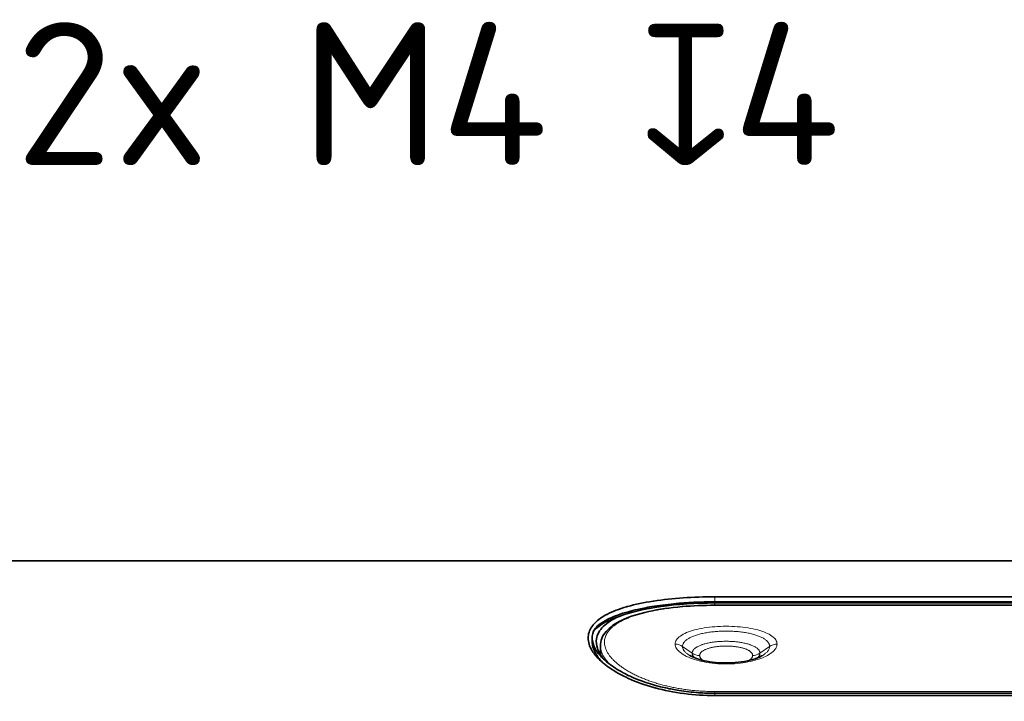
# Model space of a CAD drawing. Header units: millimetres. Extents: x 5 to 415, y 5 to 292.
# Tile 119 of 199: x 301 to 325, y 164 to 181. Entities that reach past the tile are written whole.
import ezdxf

# ---------------------------------------------------------------- set-up
doc = ezdxf.new("R2010")
doc.units = ezdxf.units.MM
for name, color, linetype, lineweight in [('Sichtbar (ISO)', 7, 'Continuous', 35), ('Sichtbar schmal (ISO)', 7, 'Continuous', 18), ('Symbol (ISO)', 7, 'Continuous', 25)]:
    doc.layers.add(name, color=color, linetype=linetype, lineweight=lineweight)
doc.styles.add('Notiztext (ISO)', font='isocpeur.ttf')
doc.dimstyles.new('Standard - Methode 1b (ISO)$7', dxfattribs={"dimtxt": 3.5, "dimasz": 2.5, "dimexe": 2, "dimexo": 0, "dimgap": 0.762, "dimtad": 1, "dimtoh": 1, "dimdsep": 46, "dimtxsty": 'Notiztext (ISO)', "dimcen": 0.09, "dimdle": 10, "dimclrd": 256, "dimclre": 256, "dimclrt": 256, "dimazin": 2, "dimtfac": 1, "dimtmove": 0, "dimatfit": 3, "dimfxl": 1, "dimtolj": 1, "dimlwd": -1, "dimlwe": -1, "dimarcsym": 0})

msp = doc.modelspace()

# ---------------------------------------------------------------- linework, layer by layer
at = {"layer": 'Sichtbar (ISO)'}
for p, q in [((287.35253236, 167.64503091), (331.19253052, 167.64503091)), ((331.1925306, 166.76257224), (318.09253249, 166.76257224)), ((345.59253234, 166.61133277), (318.09253235, 166.61133277)), ((318.09253235, 166.55462053), (344.29253235, 166.55462053)), ((318.09253249, 166.63924726), (345.59253231, 166.63924726)), ((315.09257309, 165.66079691), (315.09257309, 165.75767331)), ((315.29253235, 165.55716892), (315.29253235, 165.35032254)), ((315.19253235, 165.30382791), (315.19253235, 165.30393341)), ((345.5925323, 164.40020492), (318.09253239, 164.40020492)), ((318.09253249, 164.34281507), (331.19253235, 164.34281507))]:
    msp.add_line(p, q, dxfattribs=at)
for centre, major_axis, start_param, end_param in [((318.09253235, 165.81133277), (-2.9, 0), 4.7123889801, 5.6532928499), ((318.09253235, 163.99564003), (-2.4, 0), 5.2183799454, 5.2185520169), ((317.99253235, 164.02322624), (-1.8, 0), 5.0581200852, 5.0582552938)]:
    msp.add_ellipse(centre, major_axis=major_axis, ratio=0.275862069, start_param=start_param, end_param=end_param, dxfattribs=at)
for points, knots in [([(318.09253249, 166.76257224), (317.82822824, 166.76257224), (317.57263719, 166.75402418), (317.321953, 166.73668342), (317.07126882, 166.71934267), (316.82546891, 166.693171), (316.59603879, 166.65801872), (316.59121012, 166.65727889), (316.5863888, 166.656535), (316.58157491, 166.65578703), (316.35766104, 166.62099582), (316.14965704, 166.57746775), (315.96118606, 166.52428971), (315.95205943, 166.52171458), (315.94297863, 166.51911696), (315.93394508, 166.51649695), (315.75241917, 166.46384884), (315.59035267, 166.40201793), (315.45611068, 166.33233877), (315.44725348, 166.32774139), (315.43851654, 166.3231092), (315.42989978, 166.31844189), (315.30141956, 166.24884994), (315.19929672, 166.17156781), (315.1256378, 166.08603526), (315.11852331, 166.07777392), (315.11167671, 166.06943837), (315.10510381, 166.06102895), (315.03906104, 165.97653333), (315.00066575, 165.88454954), (314.99383861, 165.78675895), (314.99302949, 165.7751693), (314.99266223, 165.76349916), (314.9927415, 165.75175512), (314.99339765, 165.65454358), (315.02492266, 165.5522602), (315.08517599, 165.45068799), (315.09334169, 165.43692265), (315.10203852, 165.42316452), (315.11127046, 165.40940854), (315.1783891, 165.30939879), (315.27289127, 165.20936288), (315.39916328, 165.10871373), (315.41694166, 165.09454291), (315.43535686, 165.08037428), (315.45439282, 165.06624311), (315.58915781, 164.96620166), (315.75613789, 164.86828045), (315.9370419, 164.78328549), (315.95169011, 164.77640326), (315.96642785, 164.7696008), (315.98125019, 164.7628794), (316.17533934, 164.67486698), (316.38366756, 164.60064464), (316.60250817, 164.53987004), (316.61183232, 164.53728061), (316.6211748, 164.53471646), (316.63053534, 164.53217761), (316.85764697, 164.47057812), (317.09532399, 164.42376313), (317.3348519, 164.39211282), (317.34052791, 164.39136281), (317.34620518, 164.39062139), (317.35188359, 164.38988859), (317.59571061, 164.35842257), (317.84159611, 164.34281506), (318.09253249, 164.34281507)], [0, 0, 0, 0, 0.0833333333, 0.0833333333, 0.0833333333, 0.1666666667, 0.1666666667, 0.1666666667, 0.1684205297, 0.1684205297, 0.1684205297, 0.25, 0.25, 0.25, 0.2539504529, 0.2539504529, 0.2539504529, 0.3333333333, 0.3333333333, 0.3333333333, 0.3385709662, 0.3385709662, 0.3385709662, 0.4166666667, 0.4166666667, 0.4166666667, 0.4242096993, 0.4242096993, 0.4242096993, 0.5, 0.5, 0.5, 0.5089822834, 0.5089822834, 0.5089822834, 0.5833333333, 0.5833333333, 0.5833333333, 0.5934095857, 0.5934095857, 0.5934095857, 0.6666666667, 0.6666666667, 0.6666666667, 0.6769808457, 0.6769808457, 0.6769808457, 0.75, 0.75, 0.75, 0.7559125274, 0.7559125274, 0.7559125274, 0.8333333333, 0.8333333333, 0.8333333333, 0.8366320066, 0.8366320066, 0.8366320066, 0.9166666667, 0.9166666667, 0.9166666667, 0.91856322, 0.91856322, 0.91856322, 1, 1, 1, 1]), ([(315.12368314, 165.92062985), (315.14095526, 165.95437774), (315.16542476, 165.98785844), (315.19711503, 166.02085825), (315.26589092, 166.09247617), (315.36868403, 166.16182859), (315.50373024, 166.22643907), (315.63359704, 166.28857155), (315.79328611, 166.34631958), (315.97857016, 166.39757343), (316.04818659, 166.41683095), (316.12141652, 166.4351716), (316.19789677, 166.45249461)], [0, 0, 0, 0, 0.1655239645, 0.1655239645, 0.1655239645, 0.5247528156, 0.5247528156, 0.5247528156, 0.8702042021, 0.8702042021, 0.8702042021, 1, 1, 1, 1]), ([(315.29253237, 165.55716892), (315.29253237, 165.6824929), (315.3419544, 165.80563536), (315.51884511, 166.01477192), (315.64684167, 166.10567082), (315.98833813, 166.27136963), (316.2164632, 166.34480092), (316.72225356, 166.45556489), (317.0032954, 166.49596223), (317.5528109, 166.54340255), (317.82416245, 166.55462046), (318.09253235, 166.55462053)], [0, 0, 0, 0, 0.08645128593, 0.08645128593, 0.17290073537, 0.17290073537, 0.27026775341, 0.27026775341, 0.3625107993, 0.3625107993, 0.44302176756, 0.44302176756, 0.44302176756, 0.44302176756]), ([(318.09253249, 166.63924726), (317.92126218, 166.63924727), (317.75156377, 166.63526255), (317.41559934, 166.61902636), (317.25156319, 166.6069046), (316.90526907, 166.57274055), (316.72487316, 166.549357), (316.48738272, 166.51012479), (316.42356228, 166.49865563), (316.30551947, 166.47569692), (316.25098396, 166.46432614), (316.19789677, 166.45249464)], [-0.20778347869, -0.20778347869, -0.20778347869, -0.20778347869, -0.15605783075, -0.15605783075, -0.10465787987, -0.10465787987, -0.04387511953, -0.04387511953, -0.02078066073, -0.02078066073, -0.000001, -0.000001, -0.000001, -0.000001]), ([(315.74906885, 166.28257906), (315.60010706, 166.23041214), (315.47340192, 166.17391289), (315.26217889, 166.05251136), (315.17977359, 165.98729759), (315.12368546, 165.92062864)], [-0.15080556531, -0.15080556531, -0.15080556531, -0.15080556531, -0.07707086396, -0.07707086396, -0.0000009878, -0.0000009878, -0.0000009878, -0.0000009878]), ([(315.39915689, 165.20925379), (315.3885958, 165.22110303), (315.37842717, 165.23297373), (315.3336619, 165.28742587), (315.30374893, 165.33015756), (315.25435018, 165.41535388), (315.23486397, 165.45779894), (315.19448665, 165.57782551), (315.18644243, 165.65456063), (315.21268425, 165.83754529), (315.26820607, 165.94071329), (315.45646903, 166.12677281), (315.5853932, 166.20950245), (315.74906885, 166.28257906)], [0.35838272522, 0.35838272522, 0.35838272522, 0.35838272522, 0.36758068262, 0.36758068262, 0.40051139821, 0.40051139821, 0.43340399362, 0.43340399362, 0.49417738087, 0.49417738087, 0.58305781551, 0.58305781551, 0.66866070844, 0.66866070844, 0.66866070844, 0.66866070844]), ([(315.12368311, 165.92063098), (315.09285211, 165.84208904), (315.08500205, 165.76031208), (315.11298048, 165.60136613), (315.14392297, 165.52519414), (315.222103, 165.40101469), (315.25880356, 165.35321424), (315.35759176, 165.24455651), (315.42399502, 165.18392152), (315.59965293, 165.0475888), (315.71574374, 164.97274811), (315.90221046, 164.87314981), (315.95944841, 164.84474157), (316.24705551, 164.7122749), (316.53753152, 164.60761863), (317.00003708, 164.50558243), (317.10836417, 164.485192), (317.37516985, 164.4431847), (317.53496075, 164.42451838), (317.82856636, 164.40426589), (317.9604207, 164.40020492), (318.09253239, 164.40020492)], [0.0000010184, 0.0000010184, 0.0000010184, 0.0000010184, 0.06882223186, 0.06882223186, 0.12984482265, 0.12984482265, 0.16789225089, 0.16789225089, 0.21696131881, 0.21696131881, 0.28030537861, 0.28030537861, 0.30648699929, 0.30648699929, 0.40613059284, 0.40613059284, 0.43545733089, 0.43545733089, 0.47678924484, 0.47678924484, 0.51001949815, 0.51001949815, 0.51001949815, 0.51001949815]), ([(315.37402322, 165.12946989), (315.35392883, 165.14875987), (315.33486933, 165.1681195), (315.27990534, 165.22732078), (315.24736684, 165.26729804), (315.16657875, 165.38267935), (315.1300278, 165.45799511), (315.0984655, 165.5754681), (315.09257734, 165.61846661), (315.09257641, 165.66080148)], [-0.41951649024, -0.41951649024, -0.41951649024, -0.41951649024, -0.40416399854, -0.40416399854, -0.37266539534, -0.37266539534, -0.31326133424, -0.31326133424, -0.27829582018, -0.27829582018, -0.27829582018, -0.27829582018]), ([(317.48584134, 165.32174502), (317.52159525, 165.30088444), (317.57011426, 165.27803101), (317.68733173, 165.2348816), (317.7583341, 165.21419252), (317.92123428, 165.17810171), (318.01660058, 165.16314887), (318.21803774, 165.14386371), (318.32691547, 165.1398983), (318.54205396, 165.14464694), (318.65095135, 165.15367049), (318.85240609, 165.18301736), (318.94767805, 165.20371333), (319.10884046, 165.25130968), (319.17784883, 165.27882273), (319.23980935, 165.31076363), (319.24993195, 165.31632396), (319.25922325, 165.32174496)], [0, 0, 0, 0, 0.02573805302, 0.02573805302, 0.05295659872, 0.05295659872, 0.08337491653, 0.08337491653, 0.11540368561, 0.11540368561, 0.14803087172, 0.14803087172, 0.18051158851, 0.18051158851, 0.21190687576, 0.21190687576, 0.21859529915, 0.21859529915, 0.21859529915, 0.21859529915])]:
    msp.add_open_spline(points, degree=3, knots=knots, dxfattribs=at)
at = {"layer": 'Sichtbar schmal (ISO)'}
for p, q in [((318.09253249, 166.63924726), (318.09253249, 166.76257224)), ((318.09253235, 166.61133277), (318.09253235, 166.55462053)), ((318.09253235, 166.55095089), (318.09253235, 166.55462053)), ((318.09253235, 166.55089883), (318.09253235, 166.55095089)), ((344.2925325, 166.55093354), (318.09253235, 166.55093353)), ((317.30594516, 165.54697575), (317.54225517, 165.38067707)), ((319.43911954, 165.54697548), (319.20280952, 165.38067834)), ((317.99253235, 164.44317085), (317.99253235, 164.44314282)), ((318.09253235, 164.44220599), (344.29253235, 164.44220599)), ((318.09253235, 164.40020492), (318.09253235, 164.44220012)), ((318.09253239, 164.40020492), (318.09253242, 164.34281507))]:
    msp.add_line(p, q, dxfattribs=at)
for centre, major_axis, ratio, start_param, end_param in [((317.12503376, 165.32419671), (0.3, 0), 0.9309076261, 0.9234923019, 1.5707963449), ((318.37225746, 165.38966813), (-0.55905418, -0.00009018), 0.2985697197, 4.694707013, 4.7289903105), ((319.62003094, 165.32419929), (-0.3, -0.0000054), 0.930898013, 4.7123722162, 5.3596762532), ((317.72316657, 165.60345452), (-0.3, -0.00000974), 0.9308979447, 0.9234620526, 1.5707660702), ((319.02189812, 165.60345636), (0.3, 0.00000349), 0.9309047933, 4.7123781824, 5.3596822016)]:
    msp.add_ellipse(centre, major_axis=major_axis, ratio=ratio, start_param=start_param, end_param=end_param, dxfattribs=at)
for points, knots in [([(318.09253235, 164.44220599), (318.04930274, 164.44220601), (317.96286881, 164.44325437), (317.83336417, 164.44801147), (317.70413767, 164.45593584), (317.57527144, 164.46704993), (317.44708821, 164.4813446), (317.31983513, 164.49881035), (317.19373239, 164.51943715), (317.06902852, 164.54320821), (316.94601945, 164.57009213), (316.82502779, 164.60004286), (316.70638959, 164.63300101), (316.59045838, 164.66889166), (316.47760922, 164.70762098), (316.36823659, 164.74907413), (316.26274778, 164.79311484), (316.16155598, 164.83958587), (316.06507286, 164.88831047), (315.97370195, 164.93909429), (315.88783588, 164.99172586), (315.8078562, 165.04597478), (315.73412436, 165.10159435), (315.66696758, 165.15832978), (315.60667089, 165.21592653), (315.55347833, 165.27413274), (315.50759628, 165.33269767), (315.4691907, 165.39137531), (315.43838453, 165.44993017), (315.41525933, 165.50814074), (315.3998591, 165.56579887), (315.39219232, 165.62270814), (315.39223237, 165.67868551), (315.39991915, 165.73356495), (315.41516343, 165.78720032), (315.43785229, 165.83946484), (315.46785249, 165.89024726), (315.50501114, 165.93944871), (315.5491578, 165.98698369), (315.60010946, 166.03278166), (315.65767145, 166.07678333), (315.72163554, 166.1189377), (315.7917829, 166.15920364), (315.86788626, 166.19754875), (315.94970838, 166.23394705), (316.0370015, 166.2683786), (316.12951494, 166.30083117), (316.22699711, 166.33129857), (316.32918614, 166.35977672), (316.43580845, 166.38626337), (316.54658395, 166.41075923), (316.66122829, 166.43326763), (316.7794511, 166.45379336), (316.90095426, 166.47234197), (317.02543155, 166.48891938), (317.15257148, 166.50353199), (317.28206117, 166.51618657), (317.4135862, 166.52688963), (317.54680584, 166.53564481), (317.68154533, 166.54246614), (317.81762367, 166.54735071), (317.95478656, 166.55030379), (318.04660199, 166.55093352), (318.09253235, 166.55093353)], [0, 0, 0, 0, 0.0147420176, 0.02947090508, 0.04428811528, 0.05919065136, 0.07418479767, 0.08928896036, 0.10452796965, 0.11991974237, 0.13547540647, 0.15120463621, 0.16711662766, 0.18321808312, 0.19951193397, 0.21599767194, 0.23267128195, 0.24952564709, 0.26655109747, 0.28373574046, 0.30106578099, 0.31852415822, 0.3360886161, 0.35373638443, 0.37144747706, 0.38920214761, 0.40698007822, 0.42476041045, 0.44252412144, 0.46025526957, 0.47793919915, 0.49556145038, 0.51310837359, 0.53056839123, 0.54793298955, 0.56519715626, 0.58235782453, 0.5994117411, 0.61635642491, 0.63319265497, 0.64992346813, 0.66654971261, 0.68307283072, 0.69949870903, 0.71583083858, 0.73207129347, 0.74822648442, 0.7643037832, 0.78030866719, 0.79624584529, 0.81212073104, 0.82793924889, 0.843707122, 0.85942975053, 0.8751122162, 0.8907592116, 0.90637607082, 0.92196901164, 0.9375434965, 0.95309672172, 0.96869403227, 0.98433696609, 0.99999999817, 0.99999999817, 0.99999999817, 0.99999999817]), ([(317.30594516, 165.54697581), (317.30594423, 165.55537734), (317.30739338, 165.57207214), (317.31386898, 165.59680608), (317.32457469, 165.6211097), (317.33947183, 165.64494823), (317.35849072, 165.66823413), (317.3815444, 165.69088228), (317.40852879, 165.71281219), (317.43932141, 165.73394635), (317.4737844, 165.75421324), (317.51176674, 165.77354758), (317.55310497, 165.79188941), (317.59762472, 165.80918434), (317.64513882, 165.82538222), (317.69545041, 165.84043794), (317.74835535, 165.85431165), (317.80364031, 165.86696754), (317.86108684, 165.87837446), (317.92046959, 165.8885051), (317.98155778, 165.89733588), (318.04411829, 165.90484711), (318.10791254, 165.91102219), (318.17269994, 165.9158478), (318.23823843, 165.91931372), (318.30428217, 165.92141248), (318.37058644, 165.92213951), (318.43690448, 165.92149299), (318.50298875, 165.91947378), (318.56859403, 165.91608555), (318.63347353, 165.91133483), (318.69738289, 165.9052311), (318.76008021, 165.89778686), (318.82132427, 165.8890181), (318.88087916, 165.87894398), (318.93851157, 165.86758766), (318.99399296, 165.85497622), (319.0471023, 165.84114057), (319.09762332, 165.82611653), (319.14534816, 165.80994435), (319.19007778, 165.79266937), (319.23162341, 165.7743419), (319.26980902, 165.7550165), (319.3044684, 165.73475421), (319.33544802, 165.71362196), (319.3626097, 165.69169228), (319.38583331, 165.66904146), (319.40501227, 165.64575316), (319.42010236, 165.62184757), (319.43102064, 165.59735318), (319.43764085, 165.57234998), (319.43912038, 165.55545139), (319.43911954, 165.54697548)], [0, 0, 0, 0, 0.02042200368, 0.04067394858, 0.06090796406, 0.081120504, 0.10131163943, 0.12147988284, 0.14162330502, 0.16173853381, 0.18182249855, 0.20187430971, 0.22189434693, 0.2418825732, 0.26183867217, 0.28176308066, 0.30165704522, 0.32152219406, 0.34136033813, 0.36117365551, 0.38096472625, 0.40073643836, 0.42049193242, 0.44023454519, 0.45996780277, 0.47969536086, 0.4994209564, 0.51914833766, 0.5388812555, 0.55862336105, 0.57837820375, 0.59814913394, 0.6179393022, 0.63775163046, 0.65758871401, 0.6774527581, 0.69734559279, 0.7172688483, 0.73722382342, 0.75721099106, 0.77723001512, 0.79728082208, 0.81736383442, 0.83747829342, 0.85762102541, 0.87778877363, 0.89797882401, 0.91819322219, 0.93841841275, 0.9588280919, 0.97939774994, 0.9999998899, 0.9999998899, 0.9999998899, 0.9999998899]), ([(315.57653331, 165.06829678), (315.55500803, 165.08691596), (315.53493568, 165.10540489), (315.51589229, 165.12410632), (315.49982106, 165.13988895), (315.48448622, 165.1558236), (315.46974284, 165.17212292), (315.46671618, 165.17546899), (315.4637151, 165.17882992), (315.46074115, 165.18220491), (315.44392901, 165.20128413), (315.42798774, 165.22081324), (315.41316663, 165.24064351), (315.39877487, 165.25989932), (315.38543947, 165.27943885), (315.37333846, 165.29912132), (315.36145885, 165.31844369), (315.35076898, 165.33790361), (315.34138613, 165.35736657), (315.34071218, 165.35876455), (315.34004496, 165.36016255), (315.33938448, 165.36156051), (315.33094828, 165.37941662), (315.32360994, 165.39726672), (315.31739912, 165.41514746), (315.31078316, 165.43419455), (315.30544642, 165.45327646), (315.30143558, 165.47243517), (315.29748728, 165.49129516), (315.29482375, 165.51022957), (315.29350152, 165.52927574), (315.29285797, 165.53854568), (315.29253238, 165.54784205), (315.29253237, 165.55716892)], [0.71177996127, 0.71177996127, 0.71177996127, 0.71177996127, 0.74757196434, 0.74757196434, 0.74757196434, 0.77777777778, 0.77777777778, 0.77777777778, 0.78397870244, 0.78397870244, 0.78397870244, 0.8190332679, 0.8190332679, 0.8190332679, 0.85307234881, 0.85307234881, 0.85307234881, 0.88648867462, 0.88648867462, 0.88648867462, 0.88888888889, 0.88888888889, 0.88888888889, 0.9195467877, 0.9195467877, 0.9195467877, 0.95220449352, 0.95220449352, 0.95220449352, 0.98435301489, 0.98435301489, 0.98435301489, 1, 1, 1, 1]), ([(317.48584134, 165.32174502), (317.48260044, 165.32363592), (317.46706901, 165.33285473), (317.44089503, 165.34977347), (317.40985367, 165.37293197), (317.38263231, 165.39669976), (317.35934755, 165.42097706), (317.34011157, 165.44565523), (317.32498209, 165.47068253), (317.31404703, 165.49599554), (317.30742386, 165.52149104), (317.30594421, 165.53850034), (317.30594516, 165.54697575)], [0.81194821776, 0.81194821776, 0.81194821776, 0.81194821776, 0.8171765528, 0.83731646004, 0.85748353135, 0.87767389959, 0.8978934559, 0.91815127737, 0.93842027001, 0.95884827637, 0.97941332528, 0.99999993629, 0.99999993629, 0.99999993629, 0.99999993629]), ([(317.54225517, 165.38067707), (317.5422567, 165.38782935), (317.54294295, 165.39495756), (317.54431204, 165.40205001), (317.54567173, 165.40909374), (317.54770491, 165.41610219), (317.55040912, 165.42305787), (317.55311135, 165.43000845), (317.55648364, 165.43690634), (317.56052062, 165.44373597), (317.56356942, 165.44889381), (317.56699734, 165.45401273), (317.57080077, 165.45908585), (317.57202631, 165.4607205), (317.57329074, 165.46235056), (317.57459393, 165.46397576), (317.579933, 165.4706341), (317.58592271, 165.47721087), (317.59254966, 165.48368869), (317.5991696, 165.49015968), (317.60642545, 165.49653192), (317.61429848, 165.50278828), (317.62216838, 165.50904215), (317.63065496, 165.51518022), (317.63973545, 165.52118676), (317.64458674, 165.52439578), (317.64960751, 165.52756726), (317.65479361, 165.53069889), (317.65931655, 165.53343007), (317.66396546, 165.53613136), (317.66873703, 165.53880136), (317.67898824, 165.54453756), (317.6898057, 165.55012919), (317.70115233, 165.55556382), (317.71252184, 165.5610094), (317.72442262, 165.56629734), (317.73681259, 165.57141676), (317.74924357, 165.57655312), (317.76216693, 165.58151984), (317.77553615, 165.58630796), (317.77957716, 165.58775522), (317.7836589, 165.58918618), (317.78777999, 165.59060063), (317.79735382, 165.59388657), (317.80714216, 165.59707964), (317.81713758, 165.60017936), (317.83148416, 165.60462844), (317.84625715, 165.60888529), (317.86143698, 165.61294793), (317.87662997, 165.61701409), (317.89223059, 165.62088573), (317.90822109, 165.62455969), (317.92467278, 165.62833961), (317.94153724, 165.63191031), (317.95879745, 165.63526706), (317.97497256, 165.63841278), (317.99149156, 165.64137839), (318.00830703, 165.64415384), (318.02561005, 165.64700976), (318.04322694, 165.64966433), (318.0611022, 165.65210884), (318.07896235, 165.65455128), (318.09708038, 165.656784), (318.11539729, 165.6588006), (318.12974607, 165.66038033), (318.14421686, 165.66182746), (318.15878015, 165.66313998), (318.16282439, 165.66350446), (318.16687595, 165.66385837), (318.17093439, 165.6642017), (318.18964142, 165.66578423), (318.20849451, 165.66714189), (318.22745106, 165.66827462), (318.24643594, 165.66940904), (318.26552461, 165.67031786), (318.28467408, 165.6710015), (318.3038439, 165.67168587), (318.32307468, 165.67214459), (318.34232426, 165.67237862), (318.35241602, 165.67250131), (318.36251297, 165.67256223), (318.37260896, 165.67256162), (318.38178292, 165.67256106), (318.39095592, 165.67250967), (318.40012334, 165.67240738), (318.41938467, 165.67219245), (318.43862145, 165.67175282), (318.45779175, 165.6710883), (318.47695901, 165.67042388), (318.49605982, 165.66953464), (318.51505149, 165.66842091), (318.53403185, 165.66730784), (318.55290321, 165.66597054), (318.57162359, 165.6644098), (318.57646874, 165.66400586), (318.58130377, 165.66358694), (318.58612795, 165.66315308), (318.59992477, 165.66191227), (318.61363442, 165.6605508), (318.62723439, 165.65907022), (318.64557973, 165.65707302), (318.66372548, 165.65485908), (318.68161851, 165.65243391), (318.69952097, 165.65000746), (318.71717042, 165.64736956), (318.73451622, 165.64452749), (318.75185874, 165.64168596), (318.76889769, 165.63864034), (318.78558551, 165.6353996), (318.80236948, 165.63214019), (318.81879482, 165.62867711), (318.83484156, 165.62501373), (318.8508671, 165.62135518), (318.86651511, 165.61749683), (318.88176383, 165.61344115), (318.89698496, 165.6093928), (318.9118083, 165.60514781), (318.92621037, 165.6007078), (318.93666947, 165.59748336), (318.9469063, 165.59415604), (318.95691102, 165.59072631), (318.96062706, 165.58945241), (318.9643115, 165.58816497), (318.96796322, 165.58686416), (318.9813809, 165.58208454), (318.99435683, 165.57712432), (319.00684053, 165.57199395), (319.01928357, 165.56688029), (319.03123753, 165.56159759), (319.04265756, 165.55615855), (319.05406115, 165.55072734), (319.0649323, 165.54514026), (319.07523249, 165.5394118), (319.08041108, 165.53653173), (319.0854454, 165.53361594), (319.09033123, 165.53066652), (319.09516563, 165.52774815), (319.09985449, 165.5247959), (319.10439494, 165.5218116), (319.11353244, 165.5158058), (319.12206888, 165.50967019), (319.12998501, 165.50341977), (319.1379097, 165.4971626), (319.14521274, 165.49079039), (319.15187795, 165.48431939), (319.15855278, 165.47783904), (319.16458794, 165.47125963), (319.16997161, 165.46459736), (319.1714619, 165.46275313), (319.17290228, 165.46090255), (319.17429254, 165.45904598), (319.17792974, 165.45418886), (319.18122365, 165.44928996), (319.18417078, 165.44435526), (319.18827664, 165.43748035), (319.1917094, 165.43053598), (319.19446278, 165.42353832), (319.19723642, 165.41648916), (319.19932065, 165.40938593), (319.20071255, 165.40224669), (319.20210802, 165.39508912), (319.20280759, 165.38789535), (319.20280952, 165.38067834)], [0, 0, 0, 0, 0.022311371, 0.022311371, 0.022311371, 0.0444694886, 0.0444694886, 0.0444694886, 0.0666114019, 0.0666114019, 0.0666114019, 0.0833333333, 0.0833333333, 0.0833333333, 0.0887214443, 0.0887214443, 0.0887214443, 0.1107961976, 0.1107961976, 0.1107961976, 0.1328476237, 0.1328476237, 0.1328476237, 0.1548902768, 0.1548902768, 0.1548902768, 0.1666666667, 0.1666666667, 0.1666666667, 0.1769372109, 0.1769372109, 0.1769372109, 0.1990024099, 0.1990024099, 0.1990024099, 0.2211120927, 0.2211120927, 0.2211120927, 0.2432949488, 0.2432949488, 0.2432949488, 0.25, 0.25, 0.25, 0.2655767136, 0.2655767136, 0.2655767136, 0.2879342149, 0.2879342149, 0.2879342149, 0.3103110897, 0.3103110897, 0.3103110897, 0.3333333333, 0.3333333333, 0.3333333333, 0.3549082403, 0.3549082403, 0.3549082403, 0.3771086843, 0.3771086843, 0.3771086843, 0.3992903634, 0.3992903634, 0.3992903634, 0.4166666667, 0.4166666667, 0.4166666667, 0.4214920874, 0.4214920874, 0.4214920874, 0.4437344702, 0.4437344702, 0.4437344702, 0.4660100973, 0.4660100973, 0.4660100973, 0.4883093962, 0.4883093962, 0.4883093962, 0.5, 0.5, 0.5, 0.5106229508, 0.5106229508, 0.5106229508, 0.5329424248, 0.5329424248, 0.5329424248, 0.5552583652, 0.5552583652, 0.5552583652, 0.577561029, 0.577561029, 0.577561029, 0.5833333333, 0.5833333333, 0.5833333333, 0.5998417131, 0.5998417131, 0.5998417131, 0.6221102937, 0.6221102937, 0.6221102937, 0.6443905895, 0.6443905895, 0.6443905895, 0.6666666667, 0.6666666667, 0.6666666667, 0.6890710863, 0.6890710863, 0.6890710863, 0.7114459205, 0.7114459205, 0.7114459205, 0.7337802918, 0.7337802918, 0.7337802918, 0.75, 0.75, 0.75, 0.7560244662, 0.7560244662, 0.7560244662, 0.7781604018, 0.7781604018, 0.7781604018, 0.8002242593, 0.8002242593, 0.8002242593, 0.8222563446, 0.8222563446, 0.8222563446, 0.8333333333, 0.8333333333, 0.8333333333, 0.8442937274, 0.8442937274, 0.8442937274, 0.8663511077, 0.8663511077, 0.8663511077, 0.8884323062, 0.8884323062, 0.8884323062, 0.9105453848, 0.9105453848, 0.9105453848, 0.9166666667, 0.9166666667, 0.9166666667, 0.9326810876, 0.9326810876, 0.9326810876, 0.9549920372, 0.9549920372, 0.9549920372, 0.9774671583, 0.9774671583, 0.9774671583, 1, 1, 1, 1]), ([(317.72316656, 165.32418515), (317.72316583, 165.32980239), (317.72423587, 165.34098675), (317.72902311, 165.3575856), (317.73694402, 165.37391589), (317.74796572, 165.38993056), (317.76202856, 165.40555475), (317.77905934, 165.42071665), (317.79897301, 165.43534995), (317.82166813, 165.44938942), (317.84703288, 165.46277474), (317.87494125, 165.4754487), (317.90525721, 165.48735824), (317.93783278, 165.4984539), (317.97251032, 165.50869035), (318.00912149, 165.5180258), (318.04749036, 165.5264229), (318.08743081, 165.5338478), (318.1287511, 165.54027117), (318.17125133, 165.54566741), (318.21472665, 165.55001526), (318.25896749, 165.55329763), (318.30375942, 165.55550123), (318.33851862, 165.55636182), (318.35826758, 165.55653632), (318.36294992, 165.55656028)], [0, 0, 0, 0, 0.0454880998, 0.090669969, 0.1358333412, 0.1809532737, 0.2260263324, 0.2710530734, 0.3160333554, 0.3609654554, 0.4058493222, 0.4506864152, 0.4954787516, 0.5402287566, 0.584939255, 0.6296136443, 0.6742553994, 0.7188682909, 0.7634561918, 0.8080231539, 0.8525733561, 0.8971109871, 0.9416403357, 0.9861655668, 1, 1, 1, 1]), ([(318.3821152, 165.55656028), (318.38611478, 165.55653981), (318.40518306, 165.55638186), (318.43927294, 165.55557516), (318.48409387, 165.55342004), (318.5283779, 165.55018475), (318.57190955, 165.54588219), (318.61447895, 165.54052892), (318.65587963, 165.53414583), (318.69591112, 165.52675806), (318.7343799, 165.51839466), (318.77109889, 165.50908914), (318.80589034, 165.49887867), (318.83858451, 165.48780487), (318.86902203, 165.47591306), (318.8970534, 165.46325271), (318.92254097, 165.44987704), (318.94535708, 165.4358437), (318.96538876, 165.42121333), (318.98253454, 165.40605084), (318.99670633, 165.39042498), (319.00785596, 165.37437289), (319.01591857, 165.35793197), (319.02080651, 165.34116788), (319.02189881, 165.32985467), (319.02189813, 165.32418494)], [0, 0, 0, 0, 0.0118171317, 0.0563468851, 0.1008852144, 0.1454362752, 0.1900042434, 0.2345932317, 0.2792072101, 0.323850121, 0.3685256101, 0.4132372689, 0.4579884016, 0.5027818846, 0.5476200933, 0.5925050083, 0.637438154, 0.6824195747, 0.7274478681, 0.7725212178, 0.8176455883, 0.8627945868, 0.9082827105, 0.9540884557, 1, 1, 1, 1]), ([(319.43911954, 165.54697536), (319.43912053, 165.53857551), (319.4376712, 165.52176824), (319.43118808, 165.49653774), (319.42045415, 165.47141464), (319.40550743, 165.44646274), (319.38643196, 165.42180569), (319.36332058, 165.39754918), (319.33627527, 165.37379317), (319.30541757, 165.35064285), (319.27892807, 165.33342815), (319.2629588, 165.32392447), (319.25922325, 165.32174496)], [0, 0, 0, 0, 0.02040349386, 0.04066413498, 0.06094165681, 0.08119839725, 0.10141976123, 0.12161054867, 0.1417780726, 0.16191877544, 0.18202553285, 0.18805187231, 0.18805187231, 0.18805187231, 0.18805187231]), ([(317.59957035, 165.26756918), (317.59904214, 165.26807948), (317.59851748, 165.26859018), (317.59799637, 165.26910126), (317.59341035, 165.27359908), (317.58909991, 165.2781267), (317.58506888, 165.28267862), (317.58103061, 165.28723872), (317.57727276, 165.29182321), (317.57379817, 165.29642668), (317.57278283, 165.29777191), (317.57179167, 165.29911876), (317.57082475, 165.3004671), (317.56847605, 165.30374228), (317.56627128, 165.30702533), (317.56421079, 165.31031487), (317.56129605, 165.3149682), (317.55866998, 165.3196345), (317.55633374, 165.32430913), (317.5539941, 165.32899057), (317.55194513, 165.33368038), (317.55018717, 165.33837607), (317.54842777, 165.34307565), (317.54695986, 165.34778112), (317.54578505, 165.35248686), (317.54461001, 165.35719349), (317.54372818, 165.36190037), (317.5431397, 165.3666018), (317.54255151, 165.37130092), (317.54225638, 165.37599459), (317.54225517, 165.38067707)], [0.8817589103, 0.8817589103, 0.8817589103, 0.8817589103, 0.88340601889, 0.88340601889, 0.88340601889, 0.89790155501, 0.89790155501, 0.89790155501, 0.9124231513, 0.9124231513, 0.9124231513, 0.91666666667, 0.91666666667, 0.91666666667, 0.92697440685, 0.92697440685, 0.92697440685, 0.94155560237, 0.94155560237, 0.94155560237, 0.95615804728, 0.95615804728, 0.95615804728, 0.9707725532, 0.9707725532, 0.9707725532, 0.98538985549, 0.98538985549, 0.98538985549, 1, 1, 1, 1]), ([(317.80949229, 165.20304084), (317.8063951, 165.20508922), (317.79600711, 165.2121886), (317.77984423, 165.22461553), (317.76263145, 165.24052127), (317.74841235, 165.25677913), (317.73723283, 165.27334124), (317.72915357, 165.2901569), (317.72426294, 165.30714765), (317.72316599, 165.31851536), (317.72316656, 165.32418515)], [0.83330478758, 0.83330478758, 0.83330478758, 0.83330478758, 0.84247324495, 0.86484783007, 0.88723768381, 0.90964179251, 0.93204255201, 0.95459547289, 0.97728525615, 1, 1, 1, 1]), ([(319.02189813, 165.32418494), (319.02189873, 165.31856299), (319.0208224, 165.30731658), (319.01602513, 165.29048283), (319.00807613, 165.27377234), (318.99700967, 165.25724295), (318.98288303, 165.24098374), (318.96576938, 165.22507893), (318.94948379, 165.2124926), (318.93889912, 165.20524103), (318.9355724, 165.20304084)], [0, 0, 0, 0, 0.02252356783, 0.04492073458, 0.06732856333, 0.08973017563, 0.11211991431, 0.13449354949, 0.15684738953, 0.16669533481, 0.16669533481, 0.16669533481, 0.16669533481]), ([(319.20280952, 165.38067834), (319.20280856, 165.37599097), (319.20251318, 165.37129289), (319.20192436, 165.36658992), (319.20133555, 165.36188695), (319.20045329, 165.35717909), (319.19927794, 165.35247214), (319.19810317, 165.3477675), (319.19663561, 165.34306378), (319.19487582, 165.3383643), (319.19311782, 165.33366962), (319.19106819, 165.32897917), (319.18872764, 165.32429716), (319.18639071, 165.31962239), (319.18376375, 165.31495602), (319.18084772, 165.3103023), (319.17877184, 165.30698939), (319.17654945, 165.3036829), (319.17418097, 165.30038436), (319.17322922, 165.29905887), (319.17225403, 165.29773478), (319.17125544, 165.29641224), (319.1677792, 165.29180824), (319.16401953, 165.28722298), (319.15997961, 165.28266226), (319.15594684, 165.2781096), (319.1516348, 165.2735814), (319.1470479, 165.26908359), (319.1465859, 165.26863056), (319.1461211, 165.26817784), (319.14565352, 165.26772543)], [0, 0, 0, 0, 0.0146079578, 0.0146079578, 0.0146079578, 0.02921589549, 0.02921589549, 0.02921589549, 0.0438166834, 0.0438166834, 0.0438166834, 0.05840258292, 0.05840258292, 0.05840258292, 0.07296593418, 0.07296593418, 0.07296593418, 0.08333333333, 0.08333333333, 0.08333333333, 0.08749938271, 0.08749938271, 0.08749938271, 0.10200213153, 0.10200213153, 0.10200213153, 0.1164792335, 0.1164792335, 0.1164792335, 0.11793740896, 0.11793740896, 0.11793740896, 0.11793740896])]:
    msp.add_open_spline(points, degree=3, knots=knots, dxfattribs=at)
for points in [[(319.62003094, 165.60347886), (319.62003655, 165.63880198), (319.59866432, 165.7066024), (319.5049855, 165.80205544), (319.35122159, 165.88597505), (319.15583153, 165.95200775), (318.91503538, 166.00251583), (318.65121555, 166.03277188), (318.37119396, 166.04306006), (318.09409223, 166.03271172), (317.83239903, 166.00281768), (317.59301348, 165.95300909), (317.39583589, 165.88686013), (317.24139614, 165.80310219), (317.14626706, 165.70668179), (317.12502797, 165.6388027), (317.12503376, 165.60347916)], [(315.49789612, 165.92910603), (315.49810093, 165.92927477), (315.49830586, 165.92944346), (315.49851093, 165.9296121)], [(317.12503376, 165.60347916), (317.12503426, 165.5676506), (317.14696042, 165.49737583), (317.24225464, 165.39406767), (317.39603394, 165.29989783), (317.59397726, 165.2219046), (317.83424318, 165.16150717), (318.09673278, 165.12455629), (318.37495801, 165.11188857), (318.65276741, 165.12502556), (318.91190628, 165.16181909), (319.15021372, 165.22170332), (319.34742043, 165.29912998), (319.50220643, 165.39343926), (319.59842047, 165.49773084), (319.62003052, 165.56782287), (319.62003094, 165.60347886)]]:
    msp.add_open_spline(points, degree=3, dxfattribs=at)

# ---------------------------------------------------------------- texts
at = {"layer": 'Symbol (ISO)', "insert": (300.96164258, 180.83386439), "char_height": 3.4999999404, "width": 21.9252368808, "attachment_point": 1, "style": 'Notiztext (ISO)'}
msp.add_mtext('\\fISOCPEUR|b0|i0;{\\H3.5000;2x M4 }\\fAIGDT|b0|i0;{\\H3.5000;x}\\fISOCPEUR|b0|i0;{\\H3.5000;4}', dxfattribs=at)

# ---------------------------------------------------------------- leaders
at = {"layer": 'Symbol (ISO)', "annotation_type": 0, "has_hookline": 1, "hookline_direction": 0, "text_width": 21.3467799}
msp.add_leader([(285.48851324, 155.10369891), (297.69964258, 179.08386442), (300.19964258, 179.08386442)], dimstyle='Standard - Methode 1b (ISO)$7', override={"dimtad": 0}, dxfattribs=at)

doc.saveas('drawing.dxf')
